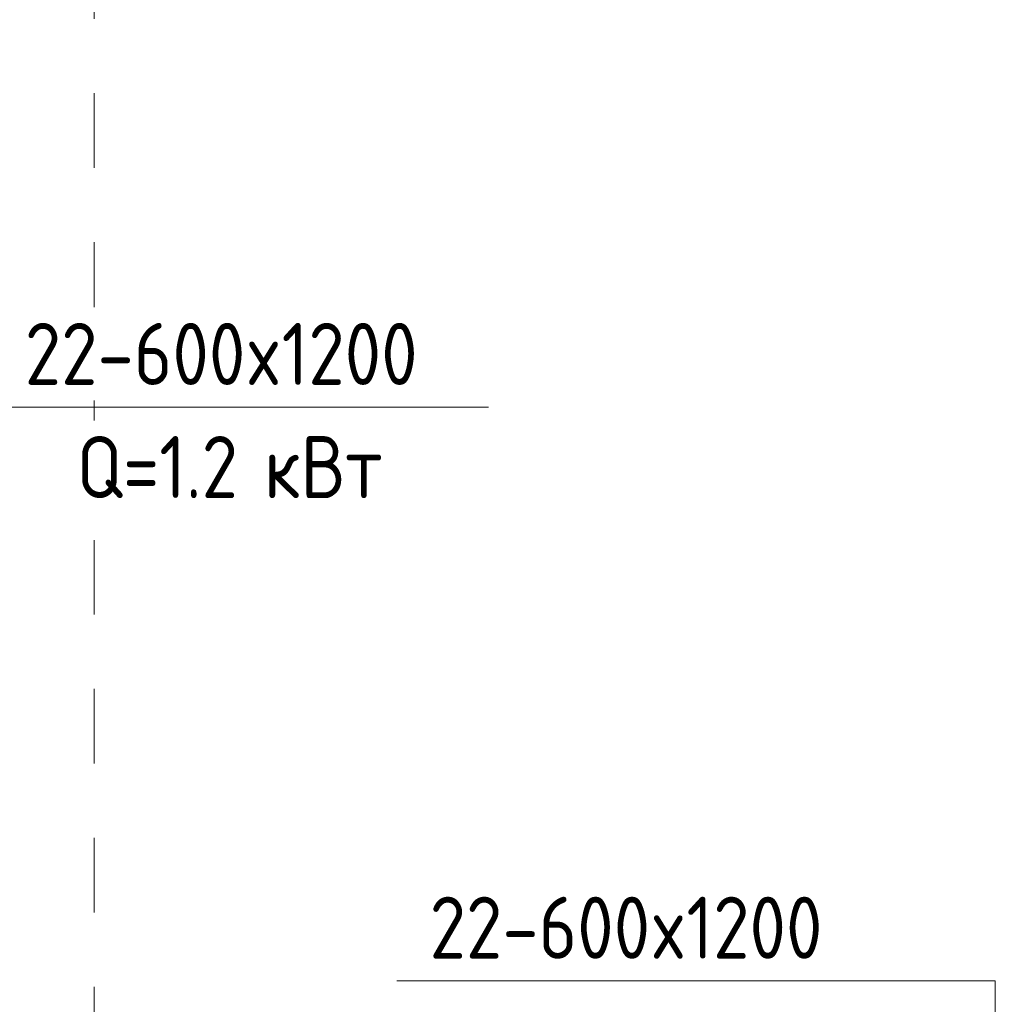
# Model space of a CAD drawing. Header units: millimetres. Extents: x 37142 to 69399, y 2700 to 29257.
# Tile 78 of 85: x 64548 to 66513, y 23243 to 25226. Entities that reach past the tile are written whole.
import ezdxf

# ---------------------------------------------------------------- set-up
doc = ezdxf.new("R2010")
doc.units = ezdxf.units.MM
doc.linetypes.add('ADSK_Скрыто', pattern=[300, 150, -150])
doc.layers.add('G-____-____-SYMB', color=111, linetype='ADSK_Скрыто', lineweight=20)
doc.layers.add('M-EQPM-___-IDEN', color=50, linetype='Continuous', lineweight=20)
doc.styles.add('GOST Common', font='GOST_Common.ttf', dxfattribs={"width": 0.9, "height": 125})

# ---------------------------------------------------------------- blocks, each defined once
blk = doc.blocks.new('ADSK_M_Оборудование_Отопительный прибор - ADSK_Марка _ ADSK_Тепловая мощность_20-1650517-3D Отопление Right')
at = {"layer": 'M-EQPM-___-IDEN'}
blk.add_line((-14061.4, 18053.8), (-13061.4, 18053.8), dxfattribs=at)

msp = doc.modelspace()

# ---------------------------------------------------------------- linework, layer by layer
at = {"layer": 'G-____-____-SYMB'}
msp.add_line((64698.6, 13528.1), (64698.6, 25839.9), dxfattribs=at)
at = {"layer": 'M-EQPM-___-IDEN'}
for p, q in [((66513.3, 23290), (66307.8, 23290)), ((66513.3, 22879.2), (66513.3, 23290))]:
    msp.add_line(p, q, dxfattribs=at)

# ---------------------------------------------------------------- block references
for p in [(78554, 6392.1), (79369.3, 5236.3)]:
    msp.add_blockref('ADSK_M_Оборудование_Отопительный прибор - ADSK_Марка _ ADSK_Тепловая мощность_20-1650517-3D Отопление Right', p, dxfattribs=at)

# ---------------------------------------------------------------- texts
at = {"layer": 'M-EQPM-___-IDEN', "lineweight": 9, "insert": (65373.8, 23459.7), "char_height": 125, "width": 1042.595, "attachment_point": 1, "style": 'GOST Common', "bg_fill": 3, "box_fill_scale": 1.25, "bg_fill_color": 256, "bg_fill_true_color": 13158600, "bg_fill_transparency": 0}
msp.add_mtext('22-600x1200', dxfattribs=at)

# ---------------------------------------------------------------- next in the draw order: texts
at = {"layer": 'M-EQPM-___-IDEN', "lineweight": 9, "char_height": 125, "attachment_point": 1, "style": 'GOST Common', "bg_fill": 3, "box_fill_scale": 1.25, "bg_fill_color": 256, "bg_fill_true_color": 13158600, "bg_fill_transparency": 0}
for s, insert, width in [('22-600x1200', (64558.5, 24615.6), 1042.595), ('Q=1.2 ', (64662.7, 24387.7), 458.164)]:
    msp.add_mtext(s, dxfattribs=dict(at, insert=insert, width=width))

# ---------------------------------------------------------------- next in the draw order: texts
at = {"layer": 'M-EQPM-___-IDEN', "lineweight": 9, "insert": (65040.7, 24387.7), "char_height": 125, "width": 331.899, "attachment_point": 1, "style": 'GOST Common', "bg_fill": 3, "box_fill_scale": 1.25, "bg_fill_color": 256, "bg_fill_true_color": 13158600, "bg_fill_transparency": 0}
msp.add_mtext('кВт', dxfattribs=at)

doc.saveas('drawing.dxf')
